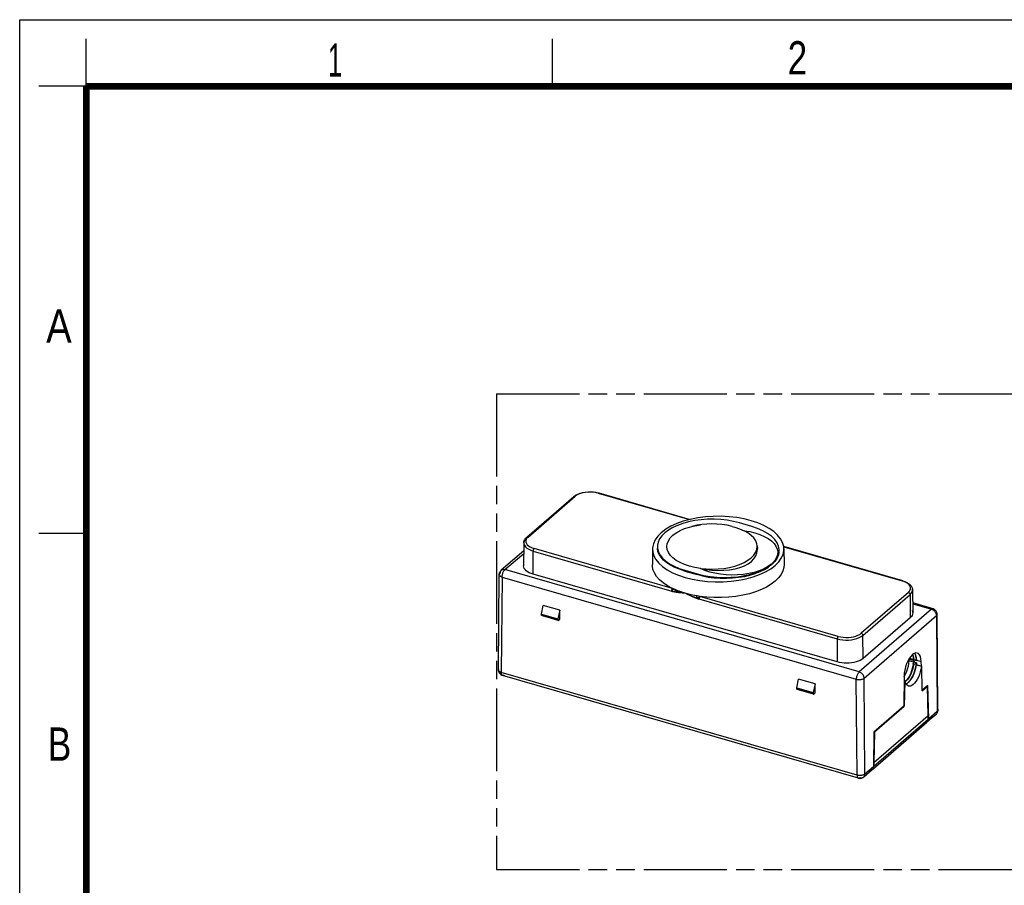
# Model space of a CAD drawing. Header units: millimetres. Extents: x 0 to 210, y 0 to 297.
# Tile 3 of 5: x 0 to 104, y 206 to 297. Entities that reach past the tile are written whole.
import ezdxf

# ---------------------------------------------------------------- set-up
doc = ezdxf.new("R2010")
doc.units = ezdxf.units.MM
doc.header["$LTSCALE"] = 19.36
doc.linetypes.add('PHANTOM', pattern=[0.8, 0.45, -0.05, 0.1, -0.05, 0.1, -0.05])
doc.layers.get('0').update_dxf_attribs({"linetype": 'CONTINUOUS'})
doc.layers.add('DEFAULT_3', color=7, linetype='PHANTOM')
doc.styles.add('TEXTSTYLE_2', font='txt', dxfattribs={"width": 0.75})

msp = doc.modelspace()

# ---------------------------------------------------------------- linework, layer by layer
at = {"color": 2, "linetype": 'Continuous'}
for p, q in [((0, 0), (0, 297)), ((0, 297), (210, 297)), ((7, 290), (7, 295)), ((56, 290), (56, 295)), ((7, 290), (2, 290)), ((7, 243), (2, 243))]:
    msp.add_line(p, q, dxfattribs=at)
at = {"color": 6, "linetype": 'Continuous'}
for p, q in [((53.305, 242.594), (58.255, 246.881)), ((58.255, 246.881), (58.44, 247.015)), ((60.598, 247.311), (60.867, 247.247)), ((60.867, 247.247), (70.481, 244.471)), ((76.951, 243.729), (75.652, 244.104)), ((77.572, 243.521), (76.951, 243.729)), ((53.21, 242.501), (53.305, 242.594)), ((52.99, 241.174), (50.621, 239.122)), ((52.998, 242.006), (52.974, 239.579)), ((66.52, 241.366), (66.503, 239.721)), ((67.034, 241.746), (67.028, 241.614)), ((67.028, 241.614), (67.043, 241.4)), ((77.525, 241.693), (77.543, 241.421)), ((77.527, 241.61), (77.525, 241.693)), ((79.792, 240.928), (79.826, 241.24)), ((79.826, 241.24), (79.825, 241.297)), ((92.823, 238.022), (80.309, 241.634)), ((80.334, 241.366), (80.351, 239.721)), ((79.392, 240.158), (79.138, 239.875)), ((79.604, 240.37), (79.374, 240.043)), ((79.754, 240.707), (79.604, 240.37)), ((79.816, 241.023), (79.754, 240.707)), ((69.902, 239.124), (71.201, 238.749)), ((79.042, 239.789), (79.056, 239.802)), ((79.056, 239.724), (79.347, 240.011)), ((79.056, 239.802), (79.07, 239.814)), ((79.374, 240.043), (79.067, 239.733)), ((79.125, 239.863), (79.138, 239.875)), ((50.325, 228.653), (50.413, 238.673)), ((85.93, 229.483), (53.974, 238.708)), ((69.902, 239.046), (71.201, 238.671)), ((68.579, 237.114), (68.569, 237.091)), ((68.85, 237.017), (68.605, 237.144)), ((92.823, 238.022), (93.047, 237.946)), ((93.856, 237.067), (93.88, 234.641)), ((68.642, 236.916), (68.539, 236.944)), ((69.706, 236.735), (69.588, 236.75)), ((69.965, 236.705), (69.706, 236.735)), ((70.212, 236.637), (69.965, 236.705)), ((70.213, 236.59), (69.965, 236.705)), ((71.389, 236.121), (71.163, 236.195)), ((71.266, 236.237), (71.189, 236.258)), ((71.189, 236.258), (71.393, 236.192)), ((71.489, 236.38), (71.226, 236.421)), ((71.343, 236.216), (71.266, 236.237)), ((71.398, 236.201), (71.343, 236.216)), ((71.41, 236.245), (71.418, 236.268)), ((72.243, 236.293), (71.489, 236.38)), ((54.837, 234.512), (55.037, 235.428)), ((56.77, 234.928), (55.037, 235.428)), ((96.007, 235.079), (93.869, 235.697)), ((96.113, 235.038), (96.007, 235.079)), ((96.207, 234.978), (96.113, 235.038)), ((96.284, 234.907), (96.207, 234.978)), ((54.837, 234.432), (54.837, 234.512)), ((54.837, 234.512), (56.57, 234.012)), ((54.838, 234.415), (54.837, 234.432)), ((54.867, 234.354), (54.859, 234.359)), ((54.871, 234.353), (54.867, 234.354)), ((56.603, 233.853), (54.871, 234.353)), ((56.77, 234.928), (56.57, 234.012)), ((56.57, 234.012), (56.57, 233.932)), ((56.645, 233.867), (56.77, 233.975)), ((56.77, 233.975), (56.77, 234.928)), ((93.612, 234.136), (88.662, 229.849)), ((96.345, 234.829), (96.284, 234.907)), ((96.389, 234.747), (96.345, 234.829)), ((96.418, 234.665), (96.389, 234.747)), ((96.528, 224.437), (96.441, 234.508)), ((56.635, 233.859), (56.645, 233.867)), ((93.588, 229.814), (93.529, 229.763)), ((93.539, 229.881), (93.54, 229.827)), ((94.265, 229.617), (93.54, 229.827)), ((93.841, 230.246), (93.852, 230.223)), ((93.852, 230.223), (93.882, 230.141)), ((93.939, 229.839), (93.946, 229.747)), ((93.502, 229.597), (93.529, 229.763)), ((93.987, 229.457), (93.502, 229.597)), ((93.529, 229.763), (94.014, 229.623)), ((93.922, 229.251), (93.887, 229.042)), ((93.932, 229.293), (93.996, 229.457)), ((94.005, 229.692), (93.953, 229.737)), ((93.957, 229.2), (94.004, 229.229)), ((94.075, 229.702), (93.985, 229.741)), ((94.008, 229.583), (93.987, 229.457)), ((93.987, 229.457), (93.988, 229.436)), ((94.254, 229.378), (93.994, 229.453)), ((94.004, 229.229), (94.052, 229.257)), ((94.01, 229.457), (94.005, 229.693)), ((94.26, 229.622), (94.075, 229.702)), ((94.206, 229.038), (94.185, 228.929)), ((94.199, 229.339), (94.249, 229.366)), ((94.255, 229.381), (94.249, 229.366)), ((94.252, 229.19), (94.815, 229.028)), ((94.255, 229.379), (94.259, 229.191)), ((94.26, 229.622), (94.265, 229.617)), ((94.265, 229.617), (94.264, 229.671)), ((94.779, 229.038), (94.765, 229.527)), ((94.819, 229.023), (94.815, 229.028)), ((94.822, 229.013), (94.819, 229.023)), ((94.874, 226.464), (94.822, 229.013)), ((50.325, 228.653), (50.326, 228.61)), ((50.326, 228.61), (50.34, 228.514)), ((50.34, 228.514), (50.372, 228.416)), ((50.372, 228.416), (50.422, 228.32)), ((50.422, 228.32), (50.495, 228.23)), ((50.495, 228.23), (50.586, 228.152)), ((50.586, 228.152), (50.694, 228.094)), ((50.694, 228.094), (50.759, 228.071)), ((88.162, 217.274), (50.759, 228.071)), ((92.966, 227.969), (92.93, 224.822)), ((92.965, 227.933), (93.022, 228.022)), ((92.99, 228.303), (93.143, 228.258)), ((81.684, 226.762), (81.884, 227.678)), ((81.684, 226.762), (83.416, 226.262)), ((81.684, 226.682), (81.684, 226.762)), ((81.685, 226.665), (81.684, 226.682)), ((83.616, 227.178), (81.884, 227.678)), ((83.616, 227.178), (83.416, 226.262)), ((83.616, 226.225), (83.616, 227.178)), ((92.961, 227.532), (93.057, 227.505)), ((93.033, 227.464), (92.981, 224.825)), ((93.115, 227.302), (93.063, 227.496)), ((93.078, 227.439), (93.121, 227.47)), ((93.187, 227.148), (93.115, 227.302)), ((93.214, 227.562), (93.116, 227.466)), ((95.453, 227.006), (94.873, 226.505)), ((94.874, 226.464), (95.441, 226.955)), ((95.441, 226.955), (95.405, 226.965)), ((95.505, 223.806), (95.441, 226.955)), ((95.555, 223.513), (95.453, 227.006)), ((81.714, 226.604), (81.706, 226.609)), ((81.718, 226.603), (81.714, 226.604)), ((83.45, 226.103), (81.718, 226.603)), ((83.416, 226.262), (83.416, 226.182)), ((83.481, 226.109), (83.491, 226.117)), ((83.491, 226.117), (83.616, 226.225)), ((92.93, 224.822), (89.782, 222.095)), ((89.865, 222.126), (92.981, 224.825)), ((92.935, 224.838), (92.981, 224.825)), ((95.505, 223.806), (89.8, 218.866)), ((96.321, 223.978), (95.435, 223.211)), ((95.489, 223.442), (95.505, 223.806)), ((96.339, 223.995), (96.351, 224.006)), ((96.351, 224.006), (96.411, 224.075)), ((96.492, 224.225), (96.514, 224.303)), ((96.514, 224.303), (96.527, 224.391)), ((96.527, 224.391), (96.528, 224.437)), ((89.668, 218.225), (95.359, 223.154)), ((95.359, 223.154), (95.327, 223.129)), ((95.412, 223.192), (95.435, 223.211)), ((89.782, 222.095), (89.741, 218.478)), ((89.865, 222.126), (89.8, 218.866)), ((89.829, 222.136), (89.865, 222.126)), ((89.8, 218.866), (89.746, 218.881)), ((89.8, 218.866), (89.791, 218.508)), ((88.653, 217.345), (88.721, 217.396)), ((88.721, 217.396), (89.607, 218.164)), ((89.608, 218.164), (89.583, 218.145)), ((88.365, 217.251), (88.472, 217.267)), ((88.472, 217.267), (88.568, 217.3)), ((88.568, 217.3), (88.653, 217.345))]:
    msp.add_line(p, q, dxfattribs=at)
at = {"color": 9, "linetype": 'Continuous'}
for p, q in [((58.213, 246.781), (53.336, 242.558)), ((53.436, 242.616), (58.386, 246.903)), ((58.255, 246.881), (58.264, 246.888)), ((58.341, 246.91), (58.364, 246.908)), ((58.364, 246.908), (58.386, 246.903)), ((60.811, 247.228), (70.419, 244.454)), ((53.314, 242.601), (53.305, 242.594)), ((53.436, 242.616), (53.315, 242.488)), ((68.639, 237.202), (54.086, 241.403)), ((80.313, 241.598), (92.768, 238.003)), ((51.013, 239.188), (52.987, 240.897)), ((53.974, 238.708), (53.986, 241.145)), ((53.986, 241.145), (68.539, 236.944)), ((50.648, 239.143), (50.621, 239.122)), ((50.648, 239.143), (50.699, 239.173)), ((88.241, 228.441), (51.013, 239.188)), ((69.902, 239.046), (69.902, 239.124)), ((50.713, 238.408), (50.625, 228.388)), ((50.713, 238.408), (87.941, 227.661)), ((71.201, 238.749), (71.201, 238.671)), ((93.001, 237.922), (92.768, 238.003)), ((71.189, 236.258), (71.19, 236.427)), ((71.389, 236.121), (85.942, 231.92)), ((86.042, 232.178), (71.489, 236.38)), ((93.418, 236.79), (88.468, 232.503)), ((88.641, 232.282), (93.591, 236.568)), ((93.591, 236.568), (93.612, 234.136)), ((95.841, 235.023), (88.241, 228.441)), ((93.87, 235.591), (95.841, 235.023)), ((96.007, 235.079), (96.007, 235.079)), ((96.023, 235.073), (96.007, 235.079)), ((96.053, 235.054), (96.025, 235.073)), ((56.57, 233.932), (54.837, 234.432)), ((54.912, 234.367), (56.61, 233.877)), ((88.765, 227.78), (96.356, 234.353)), ((96.358, 234.356), (96.448, 224.286)), ((85.942, 231.92), (85.93, 229.483)), ((88.662, 229.849), (88.641, 232.282)), ((93.539, 229.881), (93.95, 229.762)), ((93.862, 230.263), (93.917, 230.137)), ((93.917, 230.137), (93.962, 229.953)), ((93.962, 229.953), (93.985, 229.741)), ((93.925, 229.251), (93.932, 229.293)), ((94.793, 228.994), (94.23, 229.156)), ((94.822, 229.013), (94.259, 229.175)), ((94.264, 229.671), (94.765, 229.527)), ((50.325, 228.653), (50.326, 228.668)), ((50.325, 228.653), (50.325, 228.653)), ((88.028, 217.59), (50.625, 228.388)), ((50.759, 228.071), (50.759, 228.071)), ((88.848, 217.705), (88.763, 227.778)), ((83.416, 226.182), (81.684, 226.682)), ((88.028, 217.59), (87.941, 227.661)), ((92.96, 227.485), (93.033, 227.464)), ((92.961, 227.525), (93.063, 227.496)), ((93.16, 227.462), (93.086, 227.409)), ((93.293, 227.597), (93.16, 227.462)), ((81.759, 226.617), (83.457, 226.127)), ((96.448, 224.286), (95.555, 223.513)), ((96.298, 223.959), (96.251, 223.931)), ((96.321, 223.978), (96.298, 223.959)), ((96.321, 223.978), (96.321, 223.978)), ((96.471, 224.308), (96.448, 224.286)), ((96.528, 224.437), (96.528, 224.437)), ((95.489, 223.442), (89.791, 218.508)), ((89.741, 218.478), (88.848, 217.705)), ((88.651, 217.349), (88.698, 217.378)), ((88.698, 217.378), (88.721, 217.396)), ((88.721, 217.396), (88.721, 217.396)), ((88.843, 217.632), (88.848, 217.705)), ((88.162, 217.274), (88.179, 217.27)), ((88.162, 217.274), (88.162, 217.274))]:
    msp.add_line(p, q, dxfattribs=at)
at = {"color": 7, "linetype": 'Continuous'}
for p, q in [((68.525, 237.047), (68.514, 236.992)), ((68.543, 237.103), (68.525, 237.047)), ((68.514, 236.992), (68.511, 236.942)), ((68.511, 236.942), (68.516, 236.901)), ((69.496, 236.745), (69.415, 236.753)), ((69.571, 236.738), (69.496, 236.745)), ((69.673, 236.729), (69.571, 236.738)), ((69.793, 236.719), (69.673, 236.729)), ((69.943, 236.707), (69.793, 236.719)), ((69.941, 236.712), (69.891, 236.729)), ((69.965, 236.705), (69.941, 236.712)), ((69.965, 236.705), (69.943, 236.707)), ((71.424, 236.062), (71.193, 236.142)), ((71.418, 236.103), (71.424, 236.062))]:
    msp.add_line(p, q, dxfattribs=at)
at = {"color": 7, "linetype": 'Continuous', "const_width": 0.7}
for points in [[(7, 7), (7, 290)], [(7, 290), (203, 290)]]:
    msp.add_lwpolyline(points, dxfattribs=at)
at = {"color": 6, "linetype": 'Continuous'}
for points in [[(58.44, 247.015), (58.657, 247.129), (58.9, 247.222), (59.165, 247.294), (59.444, 247.343), (59.733, 247.369), (60.025, 247.372), (60.316, 247.353), (60.598, 247.311)], [(80.334, 241.365), (80.311, 241.629), (80.194, 242.041), (79.98, 242.44), (79.672, 242.825), (79.271, 243.189), (78.786, 243.527), (78.222, 243.834), (77.59, 244.104), (76.898, 244.334), (76.157, 244.521), (75.375, 244.662), (74.565, 244.755), (73.738, 244.798), (72.905, 244.792), (72.081, 244.736), (71.275, 244.63), (70.495, 244.475), (69.756, 244.274), (69.072, 244.029), (68.452, 243.744), (67.911, 243.427), (67.445, 243.075)], [(75.652, 244.104), (75.022, 244.26), (74.37, 244.377), (73.691, 244.452), (73, 244.487), (72.306, 244.479), (71.62, 244.43), (70.957, 244.341), (70.32, 244.213), (69.715, 244.047), (69.153, 243.846), (68.643, 243.612), (68.192, 243.349), (67.809, 243.061)], [(68.664, 242.802), (69.013, 243.062), (69.419, 243.293), (69.886, 243.498), (70.402, 243.671), (70.652, 243.738)], [(74.902, 243.738), (74.358, 243.856), (73.824, 243.937), (73.288, 243.985), (72.756, 244), (72.228, 243.983), (71.701, 243.933), (71.179, 243.853), (70.652, 243.738)], [(70.652, 243.738), (70.955, 243.807), (71.548, 243.908)], [(74.902, 243.738), (75.162, 243.668), (75.676, 243.495), (76.151, 243.286)], [(77.525, 241.693), (77.488, 241.919), (77.369, 242.223), (77.171, 242.516), (76.9, 242.794), (76.557, 243.052), (76.151, 243.286)], [(76.151, 243.286), (76.74, 243.187), (77.288, 243.054), (77.799, 242.886), (78.262, 242.688), (78.669, 242.461), (79.015, 242.211), (79.293, 241.941), (79.501, 241.656), (79.634, 241.359), (79.691, 241.056), (79.668, 240.751), (79.568, 240.45), (79.392, 240.158)], [(79.825, 241.297), (79.763, 241.664), (79.608, 242.024), (79.362, 242.371), (79.029, 242.699), (78.615, 243.004), (78.125, 243.28), (77.572, 243.521)], [(52.998, 242.006), (53.007, 242.105), (53.032, 242.206), (53.074, 242.306), (53.133, 242.405), (53.21, 242.501)], [(67.445, 243.075), (67.07, 242.699), (66.792, 242.308), (66.609, 241.901), (66.525, 241.486), (66.52, 241.367)], [(67.809, 243.061), (67.497, 242.752), (67.263, 242.427), (67.107, 242.09), (67.034, 241.746)], [(71.569, 239.317), (70.969, 239.419), (70.411, 239.555), (69.892, 239.728), (69.423, 239.932), (69.014, 240.165), (68.668, 240.423), (68.393, 240.7), (68.192, 240.993), (68.07, 241.297), (68.027, 241.607), (68.067, 241.917), (68.186, 242.223), (68.385, 242.517), (68.664, 242.802)], [(66.52, 241.367), (66.543, 241.069), (66.66, 240.657), (66.874, 240.257), (67.182, 239.873), (67.583, 239.508), (68.068, 239.17), (68.632, 238.863), (69.264, 238.593), (69.956, 238.363), (70.697, 238.176), (71.479, 238.036), (72.288, 237.942), (73.116, 237.899), (73.949, 237.905), (74.773, 237.961), (75.579, 238.067), (76.359, 238.222), (77.098, 238.423), (77.782, 238.669), (78.402, 238.953), (78.943, 239.27), (79.409, 239.622)], [(69.902, 239.046), (69.357, 239.226), (68.862, 239.431), (68.415, 239.664), (68.023, 239.919), (67.692, 240.195), (67.424, 240.487), (67.224, 240.792), (67.092, 241.106), (67.032, 241.426)], [(67.043, 241.4), (67.136, 241.057), (67.311, 240.722), (67.569, 240.397), (67.904, 240.089), (68.312, 239.803), (68.786, 239.545), (69.315, 239.319), (69.902, 239.124)], [(71.569, 239.317), (72.155, 239.213), (72.771, 239.14), (73.401, 239.11), (74.027, 239.121), (74.629, 239.175), (75.194, 239.272), (75.716, 239.41), (76.175, 239.585), (76.58, 239.797), (76.914, 240.043), (77.183, 240.32), (77.379, 240.629), (77.504, 240.959), (77.546, 241.31), (77.541, 241.419)], [(76.891, 240.427), (77.165, 240.704), (77.364, 240.997), (77.486, 241.301), (77.527, 241.61)], [(79.347, 240.011), (79.571, 240.314), (79.726, 240.627), (79.81, 240.946), (79.826, 241.161)], [(79.409, 239.622), (79.784, 239.998), (80.062, 240.389), (80.245, 240.796), (80.329, 241.212), (80.334, 241.365)], [(71.569, 239.317), (72.176, 239.258), (72.794, 239.239), (73.412, 239.26), (74.019, 239.322), (74.605, 239.422), (75.16, 239.559), (75.674, 239.732), (76.139, 239.936), (76.547, 240.169), (76.891, 240.427)], [(79.138, 239.875), (79.448, 240.215), (79.666, 240.565), (79.792, 240.928)], [(50.466, 238.914), (50.493, 238.967), (50.527, 239.02), (50.569, 239.072), (50.62, 239.122)], [(53.042, 239.315), (52.991, 239.445), (52.974, 239.579)], [(53.974, 238.708), (53.755, 238.782), (53.56, 238.867), (53.387, 238.965), (53.242, 239.074), (53.127, 239.191), (53.042, 239.315)], [(68.639, 237.202), (68.11, 237.486), (67.653, 237.793), (67.265, 238.125), (66.953, 238.476), (66.721, 238.842), (66.572, 239.218), (66.507, 239.6), (66.504, 239.721)], [(79.067, 239.733), (78.688, 239.444), (78.242, 239.18), (77.736, 238.944), (77.177, 238.74), (76.572, 238.571), (75.933, 238.44), (75.265, 238.348), (74.573, 238.297), (73.871, 238.288), (73.173, 238.322), (72.488, 238.398), (71.833, 238.514), (71.201, 238.671)], [(71.201, 238.749), (71.871, 238.584), (72.565, 238.465), (73.288, 238.391), (74.024, 238.364), (74.759, 238.385), (75.483, 238.451), (76.184, 238.564), (76.851, 238.721), (77.472, 238.919), (78.039, 239.156), (78.537, 239.425), (78.97, 239.729)], [(78.97, 239.729), (78.606, 239.478), (78.19, 239.256), (77.717, 239.062), (77.2, 238.9), (76.647, 238.773), (76.067, 238.682), (75.468, 238.629), (74.861, 238.614), (74.255, 238.639), (73.66, 238.702), (73.084, 238.804), (72.538, 238.941), (72.034, 239.112), (71.569, 239.317)], [(71.777, 238.526), (72.382, 238.414), (73.007, 238.336), (73.647, 238.294), (74.291, 238.288), (74.933, 238.318), (75.565, 238.384), (76.177, 238.485), (76.763, 238.619), (77.315, 238.786), (77.827, 238.982), (78.291, 239.206), (78.703, 239.454)], [(78.97, 239.729), (78.985, 239.741), (78.999, 239.753), (79.014, 239.765), (79.028, 239.777), (79.042, 239.789)], [(79.07, 239.814), (79.084, 239.826), (79.098, 239.838), (79.111, 239.85), (79.125, 239.863)], [(80.35, 239.72), (80.329, 239.428), (80.225, 239.048), (80.039, 238.676)], [(50.413, 238.673), (50.417, 238.74), (50.427, 238.799), (50.444, 238.857), (50.466, 238.914)], [(80.039, 238.676), (79.772, 238.318), (79.423, 237.972)], [(68.569, 237.091), (68.561, 237.067), (68.553, 237.042), (68.547, 237.017), (68.543, 236.991), (68.54, 236.967), (68.539, 236.944)], [(68.639, 237.202), (68.627, 237.19), (68.614, 237.174), (68.601, 237.156), (68.59, 237.136), (68.579, 237.114)], [(68.808, 237.124), (68.725, 237.162), (68.639, 237.202)], [(69.814, 236.75), (69.76, 236.766), (69.705, 236.784), (69.648, 236.802), (69.589, 236.822), (69.529, 236.842), (69.466, 236.864), (69.401, 236.886), (69.335, 236.911), (69.266, 236.936), (69.195, 236.963), (69.122, 236.992), (69.047, 237.022), (68.969, 237.054), (68.89, 237.088), (68.808, 237.124)], [(69.499, 236.761), (69.349, 236.811), (68.85, 237.017)], [(79.423, 237.972), (78.999, 237.648), (78.513, 237.354), (77.961, 237.087), (77.355, 236.852), (76.7, 236.653), (76.006, 236.49), (75.281, 236.368), (74.532, 236.286), (73.769, 236.246), (73.002, 236.248), (72.243, 236.293)], [(93.047, 237.946), (93.252, 237.854), (93.434, 237.745), (93.586, 237.622), (93.705, 237.489), (93.789, 237.35), (93.839, 237.208), (93.856, 237.067)], [(69.588, 236.75), (69.461, 236.766), (69.394, 236.775), (69.324, 236.785), (69.251, 236.796), (69.175, 236.808), (69.095, 236.821), (69.012, 236.836), (68.926, 236.852), (68.835, 236.871), (68.741, 236.892), (68.642, 236.916)], [(69.965, 236.705), (69.916, 236.719), (69.866, 236.734), (69.814, 236.75)], [(71.226, 236.421), (70.967, 236.467), (70.712, 236.518), (70.461, 236.575), (70.212, 236.637)], [(71.163, 236.195), (70.932, 236.28), (70.697, 236.376), (70.457, 236.48), (70.213, 236.59)], [(71.389, 236.121), (71.39, 236.144), (71.392, 236.169), (71.397, 236.194), (71.403, 236.22), (71.41, 236.245)], [(71.418, 236.268), (71.428, 236.291), (71.439, 236.313), (71.451, 236.334), (71.463, 236.352), (71.476, 236.367), (71.489, 236.38)], [(54.859, 234.359), (54.853, 234.366), (54.848, 234.376), (54.843, 234.387), (54.84, 234.4), (54.838, 234.415)], [(54.912, 234.367), (54.903, 234.359), (54.893, 234.354), (54.884, 234.352), (54.875, 234.352), (54.871, 234.353)], [(56.57, 233.932), (56.57, 233.915), (56.572, 233.9), (56.575, 233.887), (56.58, 233.876), (56.585, 233.866), (56.591, 233.859)], [(93.88, 234.641), (93.863, 234.505), (93.812, 234.377), (93.728, 234.254), (93.612, 234.136)], [(93.812, 234.895), (93.863, 234.765), (93.88, 234.641)], [(96.441, 234.508), (96.435, 234.585), (96.418, 234.665)], [(56.591, 233.859), (56.599, 233.854), (56.603, 233.853)], [(56.603, 233.853), (56.607, 233.852), (56.616, 233.852), (56.625, 233.854), (56.635, 233.859)], [(88.662, 229.849), (88.515, 229.74), (88.344, 229.642), (88.147, 229.556), (87.93, 229.483), (87.697, 229.426), (87.448, 229.383)], [(93.882, 230.141), (93.907, 230.05), (93.926, 229.949), (93.939, 229.839)], [(94.076, 230.396), (94.097, 230.367), (94.158, 230.244), (94.206, 230.099), (94.243, 229.934)], [(94.243, 229.934), (94.21, 230.105), (94.162, 230.251), (94.101, 230.372), (94.08, 230.398)], [(94.243, 229.934), (94.249, 229.859), (94.254, 229.782), (94.258, 229.703), (94.26, 229.622)], [(94.264, 229.671), (94.262, 229.741), (94.258, 229.808), (94.251, 229.873), (94.243, 229.934)], [(87.448, 229.383), (87.189, 229.358), (86.93, 229.349), (86.669, 229.358), (86.412, 229.383), (86.167, 229.425), (85.93, 229.483)], [(93.022, 228.022), (93.142, 228.256), (93.25, 228.509), (93.342, 228.777), (93.416, 229.052), (93.469, 229.324), (93.502, 229.597)], [(93.887, 229.042), (93.831, 228.794), (93.757, 228.549), (93.668, 228.313), (93.567, 228.09), (93.456, 227.888), (93.337, 227.711), (93.214, 227.562)], [(94.793, 228.994), (94.74, 228.709), (94.668, 228.431), (94.576, 228.157), (94.468, 227.896), (94.345, 227.656), (94.212, 227.443), (94.072, 227.262), (93.928, 227.117), (93.784, 227.012), (93.643, 226.95), (93.51, 226.933), (93.428, 226.946)], [(93.786, 227.834), (93.873, 227.997), (93.953, 228.168), (94.026, 228.351), (94.089, 228.541), (94.142, 228.733), (94.185, 228.929)], [(94.185, 228.929), (94.14, 228.734), (94.085, 228.542), (94.021, 228.354), (93.95, 228.171), (93.871, 227.999), (93.786, 227.834)], [(93.922, 229.251), (93.921, 229.242), (93.92, 229.23), (93.921, 229.219)], [(93.921, 229.219), (93.922, 229.214), (93.924, 229.209), (93.926, 229.204), (93.929, 229.2), (93.933, 229.197), (93.937, 229.195)], [(93.932, 229.293), (93.928, 229.28), (93.925, 229.268), (93.922, 229.255), (93.922, 229.251)], [(93.937, 229.195), (93.94, 229.195), (93.944, 229.195), (93.947, 229.195), (93.951, 229.197), (93.954, 229.198), (93.957, 229.2)], [(93.948, 229.75), (93.946, 229.749), (93.946, 229.748), (93.946, 229.747)], [(93.946, 229.747), (93.946, 229.745), (93.948, 229.743), (93.95, 229.74), (93.953, 229.737)], [(93.965, 229.748), (93.961, 229.749), (93.958, 229.75), (93.955, 229.751), (93.952, 229.751), (93.95, 229.751), (93.948, 229.75)], [(93.985, 229.741), (93.982, 229.742), (93.978, 229.744), (93.975, 229.745), (93.971, 229.746), (93.968, 229.747), (93.965, 229.748)], [(94.052, 229.257), (94.1, 229.285), (94.149, 229.312), (94.199, 229.339)], [(94.185, 228.929), (94.199, 228.986), (94.211, 229.043)], [(94.249, 229.366), (94.238, 229.257), (94.224, 229.148), (94.206, 229.038)], [(94.211, 229.043), (94.222, 229.099), (94.23, 229.156)], [(94.23, 229.156), (94.232, 229.167), (94.236, 229.176), (94.24, 229.183), (94.245, 229.188), (94.25, 229.19), (94.252, 229.19)], [(94.252, 229.19), (94.254, 229.19), (94.257, 229.185), (94.259, 229.175)], [(94.815, 229.028), (94.809, 229.026), (94.802, 229.019), (94.797, 229.009), (94.793, 228.994)], [(93.395, 227.315), (93.463, 227.377), (93.53, 227.449), (93.597, 227.532), (93.662, 227.624), (93.725, 227.725), (93.786, 227.834)], [(93.786, 227.834), (93.74, 227.755), (93.693, 227.679), (93.645, 227.608), (93.596, 227.54), (93.546, 227.477), (93.496, 227.418), (93.446, 227.364), (93.395, 227.315)], [(93.057, 227.505), (93.052, 227.504), (93.048, 227.501), (93.043, 227.495), (93.038, 227.487), (93.035, 227.477), (93.033, 227.464)], [(93.063, 227.496), (93.06, 227.502), (93.057, 227.505)], [(93.395, 227.315), (93.327, 227.258), (93.26, 227.208), (93.192, 227.164), (93.182, 227.159)], [(93.184, 227.154), (93.192, 227.158), (93.259, 227.199), (93.327, 227.251), (93.395, 227.315)], [(93.428, 226.946), (93.388, 226.961), (93.279, 227.034), (93.187, 227.148)], [(81.706, 226.609), (81.7, 226.616), (81.694, 226.626), (81.69, 226.637), (81.687, 226.65), (81.685, 226.665)], [(81.759, 226.617), (81.749, 226.609), (81.74, 226.604), (81.731, 226.602), (81.722, 226.602), (81.718, 226.603)], [(83.416, 226.182), (83.417, 226.165), (83.419, 226.15), (83.422, 226.137), (83.426, 226.126), (83.432, 226.116), (83.438, 226.109)], [(83.438, 226.109), (83.446, 226.104), (83.45, 226.103)], [(83.45, 226.103), (83.454, 226.102), (83.463, 226.102), (83.472, 226.104), (83.481, 226.109)], [(96.411, 224.075), (96.457, 224.148), (96.492, 224.225)], [(88.179, 217.27), (88.25, 217.255), (88.365, 217.251)]]:
    msp.add_lwpolyline(points, dxfattribs=at)
at = {"color": 9, "linetype": 'Continuous'}
for points in [[(58.213, 246.781), (58.215, 246.803), (58.219, 246.824), (58.226, 246.843), (58.237, 246.86), (58.249, 246.875), (58.255, 246.881)], [(58.264, 246.888), (58.281, 246.898), (58.3, 246.905), (58.32, 246.909), (58.341, 246.91)], [(60.811, 247.228), (60.555, 247.288), (60.291, 247.328), (60.015, 247.345), (59.737, 247.342), (59.464, 247.316), (59.202, 247.27), (58.958, 247.204), (58.737, 247.119), (58.547, 247.019), (58.386, 246.903)], [(60.811, 247.228), (60.824, 247.238), (60.837, 247.244), (60.85, 247.248), (60.861, 247.248), (60.867, 247.247)], [(60.867, 247.247), (60.872, 247.245), (60.882, 247.239)], [(60.882, 247.239), (60.891, 247.229), (60.898, 247.217), (60.904, 247.202), (60.908, 247.184), (60.911, 247.164)], [(53.263, 242.494), (53.129, 242.355), (53.041, 242.206), (53.001, 242.052), (52.998, 242.006)], [(53.315, 242.488), (53.237, 242.356), (53.201, 242.218), (53.208, 242.079), (53.259, 241.942), (53.351, 241.812), (53.484, 241.689), (53.653, 241.579), (53.853, 241.484), (54.086, 241.403)], [(53.305, 242.594), (53.299, 242.589), (53.287, 242.574), (53.276, 242.556), (53.269, 242.537), (53.265, 242.516), (53.263, 242.494)], [(53.436, 242.616), (53.414, 242.621), (53.391, 242.623), (53.37, 242.622), (53.35, 242.618), (53.331, 242.611), (53.314, 242.601)], [(52.998, 242.006), (53.009, 241.897), (53.065, 241.745), (53.169, 241.599), (53.317, 241.463), (53.506, 241.34), (53.73, 241.233), (53.986, 241.145)], [(53.986, 241.145), (53.987, 241.168), (53.99, 241.193), (53.994, 241.218), (54, 241.243), (54.007, 241.268), (54.016, 241.292)], [(54.016, 241.292), (54.025, 241.316), (54.036, 241.337), (54.048, 241.357), (54.06, 241.375), (54.073, 241.391), (54.086, 241.403)], [(50.621, 239.122), (50.603, 239.105), (50.564, 239.06), (50.534, 239.008), (50.512, 238.951), (50.498, 238.888), (50.493, 238.822)], [(50.699, 239.173), (50.755, 239.194), (50.816, 239.206)], [(50.801, 238.852), (50.83, 238.922), (50.863, 238.988), (50.898, 239.049), (50.935, 239.103), (50.974, 239.149), (51.013, 239.188)], [(50.816, 239.206), (50.879, 239.209), (50.946, 239.203), (51.013, 239.188)], [(50.493, 238.822), (50.459, 238.787), (50.433, 238.75), (50.418, 238.711), (50.413, 238.673)], [(50.413, 238.673), (50.418, 238.632), (50.433, 238.594)], [(50.433, 238.594), (50.459, 238.556), (50.493, 238.52)], [(50.493, 238.52), (50.537, 238.487), (50.589, 238.457), (50.648, 238.431), (50.713, 238.408)], [(50.713, 238.408), (50.716, 238.478), (50.723, 238.551), (50.736, 238.627), (50.753, 238.703), (50.775, 238.778), (50.801, 238.852)], [(92.823, 238.022), (92.818, 238.023), (92.806, 238.023), (92.794, 238.019), (92.781, 238.013), (92.768, 238.003)], [(92.838, 238.014), (92.828, 238.02), (92.823, 238.022)], [(93.418, 236.79), (93.539, 236.918), (93.617, 237.05), (93.653, 237.188), (93.646, 237.327), (93.595, 237.464), (93.502, 237.595), (93.37, 237.717), (93.201, 237.827), (93.001, 237.922)], [(93.591, 236.568), (93.724, 236.708), (93.812, 236.857), (93.853, 237.011), (93.856, 237.067)], [(93.856, 237.067), (93.845, 237.166), (93.843, 237.17)], [(93.418, 236.79), (93.44, 236.782), (93.462, 236.771), (93.484, 236.758), (93.504, 236.742), (93.523, 236.724), (93.54, 236.705)], [(93.54, 236.705), (93.555, 236.684), (93.567, 236.661), (93.577, 236.638), (93.585, 236.615), (93.589, 236.591), (93.591, 236.568)], [(96.007, 235.079), (95.991, 235.083), (95.956, 235.082), (95.918, 235.072), (95.88, 235.052), (95.841, 235.023)], [(96.206, 234.766), (96.155, 234.825), (96.099, 234.879), (96.038, 234.926), (95.974, 234.966), (95.908, 234.999), (95.841, 235.023)], [(96.131, 234.888), (96.118, 234.942), (96.101, 234.988), (96.079, 235.025), (96.053, 235.054)], [(96.206, 234.766), (96.251, 234.703), (96.289, 234.636), (96.32, 234.567), (96.342, 234.497), (96.355, 234.426), (96.36, 234.358)], [(96.42, 234.584), (96.395, 234.621), (96.36, 234.655), (96.317, 234.687)], [(96.36, 234.358), (96.395, 234.393), (96.42, 234.43), (96.436, 234.468), (96.441, 234.508)], [(96.441, 234.508), (96.436, 234.546), (96.42, 234.584)], [(85.942, 231.92), (86.222, 231.853), (86.519, 231.809), (86.827, 231.789), (87.137, 231.793), (87.441, 231.821), (87.734, 231.873), (88.006, 231.947), (88.252, 232.041), (88.465, 232.154), (88.641, 232.282)], [(85.972, 232.067), (85.963, 232.043), (85.956, 232.018), (85.95, 231.993), (85.946, 231.968), (85.943, 231.943), (85.942, 231.92)], [(86.042, 232.178), (86.029, 232.166), (86.017, 232.15), (86.004, 232.132), (85.993, 232.112), (85.982, 232.091), (85.972, 232.067)], [(86.042, 232.178), (86.298, 232.118), (86.563, 232.079), (86.839, 232.061), (87.117, 232.064), (87.39, 232.09), (87.651, 232.136), (87.896, 232.202), (88.117, 232.287), (88.307, 232.387), (88.468, 232.503)], [(88.59, 232.418), (88.573, 232.438), (88.554, 232.456), (88.534, 232.471), (88.512, 232.485), (88.49, 232.495), (88.468, 232.503)], [(88.641, 232.282), (88.639, 232.305), (88.635, 232.328), (88.627, 232.351), (88.617, 232.374), (88.605, 232.397), (88.59, 232.418)], [(50.349, 228.735), (50.364, 228.758), (50.383, 228.78)], [(93.957, 229.2), (93.911, 228.942), (93.844, 228.682), (93.76, 228.428), (93.66, 228.187), (93.547, 227.964), (93.424, 227.765), (93.293, 227.597)], [(50.346, 228.573), (50.338, 228.588), (50.333, 228.604), (50.329, 228.62), (50.326, 228.636), (50.325, 228.653)], [(50.326, 228.668), (50.33, 228.69), (50.338, 228.713), (50.349, 228.735)], [(50.442, 228.471), (50.401, 228.504), (50.369, 228.538), (50.346, 228.573)], [(50.625, 228.388), (50.555, 228.412), (50.494, 228.44), (50.442, 228.471)], [(50.635, 228.262), (50.628, 228.322), (50.625, 228.388)], [(50.665, 228.163), (50.648, 228.209), (50.635, 228.262)], [(50.713, 228.096), (50.687, 228.125), (50.665, 228.163)], [(50.759, 228.071), (50.743, 228.077), (50.713, 228.096)], [(50.925, 228.128), (50.886, 228.098), (50.848, 228.078), (50.811, 228.068), (50.775, 228.067), (50.759, 228.071)], [(88.029, 228.105), (88.003, 228.031), (87.981, 227.956), (87.964, 227.88), (87.951, 227.805), (87.943, 227.731), (87.941, 227.661)], [(88.241, 228.441), (88.202, 228.402), (88.163, 228.356), (88.126, 228.302), (88.091, 228.241), (88.058, 228.175), (88.029, 228.105)], [(88.241, 228.441), (88.308, 228.417), (88.375, 228.385), (88.439, 228.345), (88.5, 228.298), (88.556, 228.244), (88.607, 228.185)], [(88.396, 227.635), (88.47, 227.648), (88.541, 227.665), (88.606, 227.687), (88.665, 227.713), (88.717, 227.743), (88.76, 227.776)], [(88.76, 227.776), (88.755, 227.845), (88.742, 227.915), (88.72, 227.985), (88.689, 228.054), (88.652, 228.121), (88.607, 228.185)], [(87.941, 227.661), (88.011, 227.645), (88.086, 227.633), (88.162, 227.625), (88.241, 227.623), (88.319, 227.627), (88.396, 227.635)], [(96.448, 224.286), (96.443, 224.214), (96.429, 224.148), (96.406, 224.089), (96.376, 224.038), (96.339, 223.995), (96.321, 223.978)], [(96.504, 224.351), (96.489, 224.329), (96.471, 224.308)], [(96.527, 224.417), (96.523, 224.395), (96.515, 224.373), (96.504, 224.351)], [(96.508, 224.513), (96.516, 224.497), (96.521, 224.481), (96.525, 224.465), (96.528, 224.449), (96.528, 224.437)], [(96.528, 224.437), (96.528, 224.433), (96.527, 224.417)], [(88.484, 217.563), (88.407, 217.555), (88.328, 217.552), (88.25, 217.554), (88.173, 217.561), (88.099, 217.573), (88.028, 217.59)], [(88.028, 217.59), (88.031, 217.525), (88.039, 217.465)], [(88.039, 217.465), (88.051, 217.411), (88.069, 217.365), (88.09, 217.328), (88.116, 217.299)], [(88.848, 217.705), (88.805, 217.672), (88.753, 217.642), (88.694, 217.616), (88.629, 217.594), (88.558, 217.576), (88.484, 217.563)], [(88.721, 217.396), (88.739, 217.413), (88.776, 217.456), (88.806, 217.507), (88.829, 217.566), (88.843, 217.632)], [(88.116, 217.299), (88.146, 217.28), (88.162, 217.274)], [(88.179, 217.27), (88.214, 217.271), (88.251, 217.281), (88.289, 217.301), (88.328, 217.33)], [(88.328, 217.33), (88.402, 217.314), (88.472, 217.309), (88.537, 217.314)], [(88.537, 217.314), (88.597, 217.328), (88.651, 217.349)]]:
    msp.add_lwpolyline(points, dxfattribs=at)
at = {"color": 7, "linetype": 'Continuous'}
for points in [[(68.649, 237.229), (68.623, 237.218), (68.595, 237.192), (68.567, 237.152), (68.543, 237.103)], [(68.725, 236.852), (68.658, 236.867), (68.588, 236.883), (68.516, 236.901)], [(69.415, 236.753), (69.328, 236.762), (69.283, 236.767), (69.235, 236.773), (69.186, 236.779), (69.135, 236.785), (69.083, 236.792), (69.028, 236.8), (68.972, 236.808), (68.913, 236.818), (68.852, 236.828), (68.79, 236.84), (68.725, 236.852)], [(69.891, 236.729), (69.838, 236.747), (69.81, 236.757)], [(71.193, 236.142), (70.958, 236.235), (70.718, 236.341), (70.472, 236.456), (70.223, 236.577), (69.968, 236.704)], [(71.43, 236.209), (71.42, 236.153), (71.418, 236.103)], [(71.471, 236.314), (71.447, 236.264), (71.43, 236.209)], [(71.552, 236.391), (71.526, 236.38), (71.498, 236.354), (71.471, 236.314)]]:
    msp.add_lwpolyline(points, dxfattribs=at)
at = {"color": 6, "linetype": 'Continuous'}
for centre, major_axis, ratio, start_param, end_param in [((93.866, 228.693), (0.485, 1.733), 0.437353, -0.9514268, 2.1203527), ((94.97, 223.61), (-0.385, 0.461), 0.7586254, -3.4731817, -3.2172103), ((94.97, 223.61), (-0.385, 0.461), 0.7586254, -3.1270533, -2.4492654), ((95.035, 223.658), (-0.407, 0.441), 0.7321785, 3.1187058, 3.8401695), ((89.221, 218.623), (-0.376, 0.468), 0.767034, -3.1124156, -2.3909518), ((89.272, 218.676), (-0.4, 0.447), 0.7411785, 3.1690459, 3.8079783), ((89.221, 218.623), (-0.376, 0.468), 0.767034, -3.4439757, -3.1807133)]:
    msp.add_ellipse(centre, major_axis=major_axis, ratio=ratio, start_param=start_param, end_param=end_param, dxfattribs=at)
at = {"layer": 'DEFAULT_3', "color": 91, "linetype": 'PHANTOM', "true_color": 0x80ff80}
for p, q in [((50.129, 257.68), (50.129, 207.68)), ((50.129, 257.68), (150.129, 257.68)), ((50.129, 207.68), (150.129, 207.68))]:
    msp.add_line(p, q, dxfattribs=at)

# ---------------------------------------------------------------- texts
at = {"color": 5, "linetype": 'Continuous', "style": 'TEXTSTYLE_2'}
for s, width, p in [('1', 0.571429, (32.414, 291)), ('2', 0.785714, (80.731, 291.24)), ('A', 0.857143, (2.787, 263.048)), ('B', 0.785714, (2.959, 219.099))]:
    msp.add_text(s, height=3.5, dxfattribs=dict(at, width=width)).set_placement(p)

doc.saveas('drawing.dxf')
